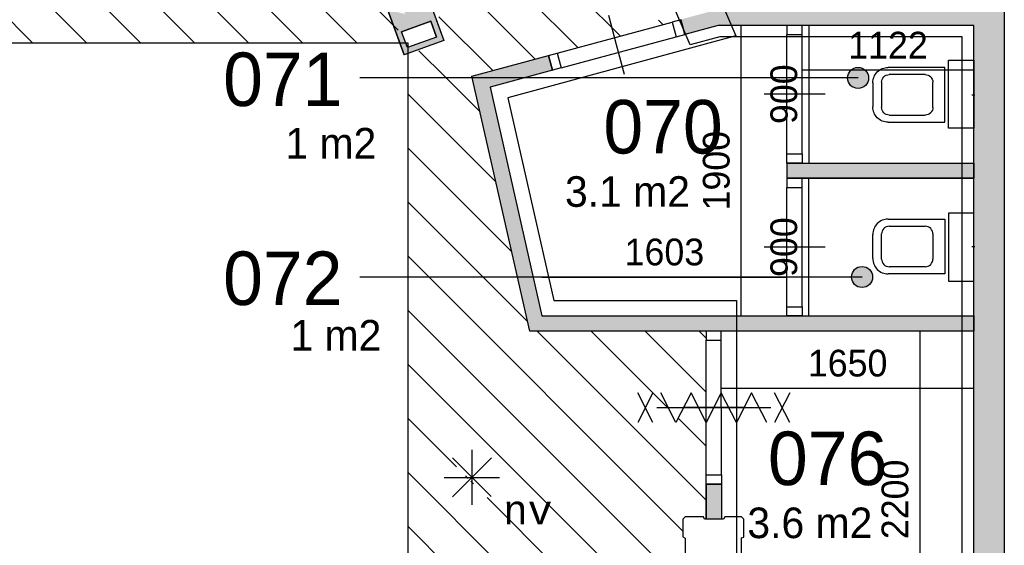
# Model space of a CAD drawing. Extents: x -1826 to 147704, y -44576 to 60962.
# Tile 28 of 75: x 125749 to 132190, y -10851 to -7414. Entities that reach past the tile are written whole.
import ezdxf
from ezdxf.enums import TextEntityAlignment as Align

# ---------------------------------------------------------------- set-up
doc = ezdxf.new("R2010")
doc.units = 0
doc.header["$MEASUREMENT"] = 0
doc.header["$PDMODE"] = 35
doc.header["$PDSIZE"] = -0.5
doc.layers.get('0').update_dxf_attribs({"linetype": 'CONTINUOUS'})
doc.layers.get('DEFPOINTS').update_dxf_attribs({"linetype": 'CONTINUOUS'})
for name, color, linetype in [('AA$1A---_ARCEER', 252, 'CONTINUOUS'), ('AL22----_BINNENWAND', 252, 'CONTINUOUS'), ('AL32----_BINNENKOZIJN', 252, 'CONTINUOUS'), ('AL74----_INRSANITAIR', 252, 'CONTINUOUS'), ('AM$1A---_MAATVOERING', 252, 'CONTINUOUS'), ('Betonpalen', 252, 'CONTINUOUS'), ('Brandweer', 252, 'CONTINUOUS'), ('LAYER01', 252, 'CONTINUOUS'), ('M2', 252, 'CONTINUOUS'), ('OMPARTIMENTERING', 252, 'CONTINUOUS')]:
    doc.layers.add(name, color=color, linetype=linetype)
doc.styles.add('B-01', font='b-gbp')
doc.styles.add('MONOTXT', font='MONOTXT')
doc.dimstyles.new('BBA_STAND', dxfattribs={"dimtxt": 175, "dimasz": 1, "dimexe": 1, "dimexo": 0.001, "dimgap": 75, "dimtad": 1, "dimdec": 0, "dimzin": 0, "dimdsep": 46, "dimtxsty": 'B-01', "dimblk": 'NONE', "dimblk1": 'PIJL1', "dimblk2": 'NONE', "dimcen": 1, "dimse1": 1, "dimse2": 1, "dimclrd": 256, "dimclre": 256, "dimclrt": 256, "dimadec": 4, "dimazin": 0, "dimtfac": 1, "dimtdec": 0, "dimtmove": 0, "dimatfit": 2, "dimldrblk": 'PIJL1', "dimfxl": 1, "dimtfillclr": 256, "dimtolj": 1, "dimtzin": 0, "dimarcsym": 0})
pattern_1 = [(315, (85188.27, 172733.54), (176.7767, 176.7767), [])]

# ---------------------------------------------------------------- blocks, each defined once
blk = doc.blocks.new('*D124')
at = {"layer": 'AM$1A---_MAATVOERING', "lineweight": -2, "transparency": 16777216}
blk.add_line((131990.2, -7742.6), (130868.2, -7742.6), dxfattribs=at)
at = {"layer": 'DEFPOINTS', "color": 0, "transparency": 16777216}
for p in [(130868.2, -7742.6), (130868.2, -8351), (131990.2, -8351)]:
    blk.add_point(p, dxfattribs=at)
at = {"layer": 'AM$1A---_MAATVOERING', "transparency": 16777216, "insert": (131429.2, -7580.1), "char_height": 175, "attachment_point": 5, "style": 'B-01'}
blk.add_mtext('\\A1;1122', dxfattribs=at)
blk = doc.blocks.new('_None')
blk = doc.blocks.new('PIJL1')
at = {"color": 1, "linetype": 'ByBlock'}
blk.add_line((0, 82.6), (0, -82.6), dxfattribs=at)
blk.add_solid([(-100, 16.7), (-100, -16.7), (0, 0)], dxfattribs=at)
blk = doc.blocks.new('*D125')
at = {"layer": 'AM$1A---_MAATVOERING', "lineweight": -2, "transparency": 16777216}
blk.add_line((130911.3, -7451), (130911.3, -8351), dxfattribs=at)
at = {"layer": 'DEFPOINTS', "color": 0, "transparency": 16777216}
for p in [(130931.3, -7451), (130911.3, -8351), (130931.3, -8351)]:
    blk.add_point(p, dxfattribs=at)
at = {"layer": 'AM$1A---_MAATVOERING', "transparency": 16777216, "insert": (130748.8, -7901), "char_height": 175, "attachment_point": 5, "rotation": 90, "style": 'B-01'}
blk.add_mtext('\\A1;900', dxfattribs=at)
blk = doc.blocks.new('*D126')
at = {"layer": 'AM$1A---_MAATVOERING', "lineweight": -2, "transparency": 16777216}
blk.add_line((130911.3, -9351), (130911.3, -8451), dxfattribs=at)
at = {"layer": 'DEFPOINTS', "color": 0, "transparency": 16777216}
for p in [(130868.2, -8451), (130911.3, -8451), (130868.2, -9351)]:
    blk.add_point(p, dxfattribs=at)
at = {"layer": 'AM$1A---_MAATVOERING', "transparency": 16777216, "insert": (130748.8, -8901), "char_height": 175, "attachment_point": 5, "rotation": 90, "style": 'B-01'}
blk.add_mtext('\\A1;900', dxfattribs=at)
blk = doc.blocks.new('*D127')
at = {"layer": 'AM$1A---_MAATVOERING', "lineweight": -2, "transparency": 16777216}
blk.add_line((131638.3, -9451), (131638.3, -11651), dxfattribs=at)
at = {"layer": 'DEFPOINTS', "color": 0, "transparency": 16777216}
for p in [(131990.2, -9451), (131638.3, -11651), (131990.2, -11651)]:
    blk.add_point(p, dxfattribs=at)
at = {"layer": 'AM$1A---_MAATVOERING', "transparency": 16777216, "insert": (131475.8, -10551), "char_height": 175, "attachment_point": 5, "rotation": 90, "style": 'B-01'}
blk.add_mtext('\\A1;2200', dxfattribs=at)
blk = doc.blocks.new('*D128')
at = {"layer": 'AM$1A---_MAATVOERING', "lineweight": -2, "transparency": 16777216}
blk.add_line((130340, -9823.5), (131990.2, -9823.5), dxfattribs=at)
at = {"layer": 'DEFPOINTS', "color": 0, "transparency": 16777216}
for p in [(130340, -9660.5), (131990.2, -9664), (131990.2, -9823.5)]:
    blk.add_point(p, dxfattribs=at)
at = {"layer": 'AM$1A---_MAATVOERING', "transparency": 16777216, "insert": (131165.1, -9661), "char_height": 175, "attachment_point": 5, "style": 'B-01'}
blk.add_mtext('\\A1;1650', dxfattribs=at)
blk = doc.blocks.new('*D131')
at = {"layer": 'AM$1A---_MAATVOERING', "lineweight": -2, "transparency": 16777216}
blk.add_line((130469.3, -9351), (130469.3, -7451), dxfattribs=at)
at = {"layer": 'DEFPOINTS', "color": 0, "transparency": 16777216}
for p in [(130469.3, -7451), (130768.2, -7451), (130768.2, -9351)]:
    blk.add_point(p, dxfattribs=at)
at = {"layer": 'AM$1A---_MAATVOERING', "transparency": 16777216, "insert": (130306.8, -8401), "char_height": 175, "attachment_point": 5, "rotation": 90, "style": 'B-01'}
blk.add_mtext('\\A1;1900', dxfattribs=at)
blk = doc.blocks.new('*D132')
at = {"layer": 'AM$1A---_MAATVOERING', "lineweight": -2, "transparency": 16777216}
blk.add_line((129165.1, -9096.5), (130768.2, -9096.5), dxfattribs=at)
at = {"layer": 'DEFPOINTS', "color": 0, "transparency": 16777216}
for p in [(130768.2, -9096.5), (129165.1, -9351), (130768.2, -9351)]:
    blk.add_point(p, dxfattribs=at)
at = {"layer": 'AM$1A---_MAATVOERING', "transparency": 16777216, "insert": (129966.6, -8934), "char_height": 175, "attachment_point": 5, "style": 'B-01'}
blk.add_mtext('\\A1;1603', dxfattribs=at)

msp = doc.modelspace()

# ---------------------------------------------------------------- hatches: boundary and pattern name
at = {"layer": 'AA$1A---_ARCEER'}
msp.add_hatch(color=256, dxfattribs=at).paths.add_polyline_path([(132089.6, -13662.7), (132089.6, -13838.7), (131713.6, -14215.2), (131627.6, -14184.2), (131593.6, -14278.2), (131800.6, -14353.2), (131834.6, -14259.2), (131817.3, -14253), (132189.6, -13880.2), (132189.6, -7349.7), (130304.6, -7349.7), (130074.3, -7412), (130100.6, -7508.7), (130268.9, -7463.2), (130318.3, -7449.7), (131989.6, -7449.7), (131989.6, -7714.7), (131989.6, -9349.7), (131990.1, -9349.7), (131990.1, -9449.7), (131989.6, -9449.7), (131989.6, -12649.7), (131990.1, -12649.7), (131990.1, -12749.7), (131989.6, -12749.7), (131989.6, -13662.7)])
h = msp.add_hatch(color=256, dxfattribs=at)
h.paths.add_polyline_path([(131989.6, -8449.7), (131989.6, -8349.7), (130767.6, -8349.7), (130767.6, -8449.7)], flags=17)
h.paths.add_polyline_path([(131989.6, -9449.7), (131989.6, -9349.7), (129164.5, -9349.7), (128825.9, -7853.9), (129233.5, -7743.5), (129209.3, -7653.6), (129207.5, -7647), (128707.2, -7782.5), (129084.6, -9449.7)])
h.paths.add_polyline_path([(130338.6, -10679.7), (130338.6, -10449.7), (130238.6, -10449.7), (130238.6, -10679.7)])
at = {"layer": 'Brandweer'}
h = msp.add_hatch(color=256, dxfattribs=at)
h.paths.add_polyline_path([(128334.4, -7027.7), (128073.7, -7122.5), (128263.5, -7644), (128524.2, -7549.1)])
h.paths.add_polyline_path([(128438.9, -7422.7), (128476.8, -7527), (128285.6, -7596.5), (128247.7, -7492.3)], flags=16)
h.paths.add_polyline_path([(128263.4, -7354.6), (128271.3, -7376.3), (128206.5, -7360.6), (128246, -7306.8), (128253.9, -7328.5), (128375.6, -7284.3), (128385, -7310.3)], flags=16)
h.paths.add_polyline_path([(128289.1, -7241), (128267.3, -7248.9), (128248.4, -7196.8), (128279.9, -7185.3), (128228.4, -7181.3), (128193.9, -7236.3), (128128.7, -7260), (128120.8, -7238.3), (128178.5, -7217.3), (128202.5, -7179), (128133, -7204.3), (128103, -7121.7), (128124.7, -7113.8), (128146.8, -7174.7), (128230.3, -7144.3), (128305.2, -7150.1), (128296, -7124.8), (128258.1, -7128.8), (128249.9, -7106.4), (128311.6, -7100), (128332.4, -7157.3), (128326.5, -7160), (128326.2, -7160.2), (128318.4, -7166.6), (128318, -7166.9), (128314.3, -7171.8), (128314, -7172.3), (128311.8, -7176.5), (128311.7, -7176.8), (128309.5, -7183.7), (128309.3, -7184.4), (128308.7, -7190.6), (128308.7, -7192.2), (128309, -7195.6), (128309.1, -7197.2), (128309.2, -7197.5), (128309.3, -7197.9), (128309.4, -7198.3), (128309.4, -7198.7), (128309.5, -7199.1), (128278, -7210.6)], flags=16)
h.paths.add_polyline_path([(128341.5, -7218.8), (128340.5, -7218.6), (128339.9, -7218.6), (128340.2, -7218.6), (128337.5, -7218), (128334.9, -7217.2), (128332.5, -7216.1), (128330, -7214.7), (128327.8, -7213.2), (128327.2, -7212.6), (128326.9, -7212.5), (128327.1, -7212.6), (128327, -7212.5), (128325.7, -7211.4), (128323.8, -7209.4), (128323.7, -7209.3), (128322.1, -7207.3), (128320.7, -7205), (128319.4, -7202.6), (128318.3, -7199.7), (128318.2, -7199.3), (128317.7, -7197.4), (128317.2, -7194.7), (128317.1, -7193.4), (128317.1, -7193.2), (128317, -7190.7), (128317.1, -7188.9), (128317.1, -7188.3), (128317.6, -7185.3), (128318.3, -7182.7), (128318.8, -7181.4), (128318.9, -7181.1), (128319.9, -7178.9), (128321.2, -7176.5), (128322.8, -7174.2), (128323.7, -7173.2), (128323.8, -7173), (128325.5, -7171.2), (128326.2, -7170.6), (128326.6, -7170.2), (128326.5, -7170.3), (128328.6, -7168.6), (128329.7, -7167.9), (128330, -7167.7), (128332.2, -7166.4), (128334.7, -7165.3), (128336.5, -7164.7), (128337, -7164.5), (128339.9, -7163.9), (128342.6, -7163.5), (128343.9, -7163.5), (128344.1, -7163.4), (128346.7, -7163.5), (128349.3, -7163.8), (128352, -7164.4), (128354.6, -7165.2), (128357.1, -7166.3), (128359.5, -7167.6), (128361.7, -7169.2), (128363.8, -7171), (128364.6, -7171.8), (128364.9, -7172), (128366.6, -7174), (128368.2, -7176.4), (128368.3, -7176.5), (128369.5, -7178.6), (128370.6, -7181.1), (128371.5, -7183.7), (128372.1, -7186.3), (128372.5, -7189.1), (128372.5, -7189.4), (128372.5, -7191.7), (128372.3, -7194.5), (128372.1, -7196.1), (128371.9, -7196.9), (128371.2, -7199.8), (128370.1, -7202.6), (128370.2, -7202.4), (128369.9, -7202.9), (128369.6, -7203.5), (128368.3, -7205.9), (128366.8, -7208.2), (128365.7, -7209.3), (128365.6, -7209.5), (128364, -7211.2), (128362, -7213), (128359.8, -7214.6), (128357.4, -7215.9), (128354.9, -7217), (128353.6, -7217.5), (128353.3, -7217.6), (128351, -7218.3), (128350.1, -7218.4), (128349.7, -7218.5), (128350, -7218.4), (128349.9, -7218.5), (128348.3, -7218.7), (128345.6, -7219), (128344.3, -7218.9), (128344, -7219)], flags=16)
at = {"layer": 'LAYER01'}
for points in [[(131233.7, -7725.8, 1), (131233.7, -7863.4, 1)], [(131259.7, -9027.7, 1), (131259.7, -9165.3, 1)]]:
    msp.add_hatch(color=256, dxfattribs=at).paths.add_polyline_path(points)
at = {"layer": 'OMPARTIMENTERING'}
h = msp.add_hatch(dxfattribs=at)
h.set_pattern_fill('ANSI31', color=256, scale=2000, angle=-90, style=0)
h.set_pattern_definition(pattern_1)
h.paths.add_polyline_path([(117433.2, -10475.5), (117140.8, -10543.4, -0.03024), (117379.2, -11937), (117329.2, -11942.5), (117342.2, -12061.5), (117391.8, -12057, -0.030216), (117445.9, -13468.6), (117745.5, -13475.4, -0.089822), (116890.2, -17666), (115915.2, -17276, 0.006367), (116015.4, -17015.9), (114290.8, -16325.9), (114290.8, -16466), (114290, -16466), (114290, -16939), (114337.8, -16845.6), (114387.3, -16942.3), (114290, -16942.3), (114289.9, -17802.3), (114337.8, -17708.7), (114387.3, -17805.5), (114289.9, -17805.5), (114289.8, -18717), (114337.8, -18623.3), (114387.3, -18720.1), (114289.8, -18720.1), (114289.8, -19555.4), (114337.8, -19461.5), (114387.3, -19558.2), (114289.8, -19558.2), (114289.7, -20818.6), (114503.5, -20818.6), (114503.5, -21118.6), (114289.7, -21118.6), (114289.6, -21200.5), (114997.2, -21200.5), (116505.2, -21200.5), (116565.2, -21200.5), (117524.4, -21200.5), (117584.2, -21200.5), (117679.1, -21268.9), (117679.6, -21268.7), (117698.4, -21325.5), (117984.5, -22189.7), (118003.2, -22246.4), (118279.3, -23080.4), (118279.6, -23080.3), (118298.4, -23137.1), (118298.4, -23137.1), (118595.8, -24036.2), (118614.6, -24093), (118884.9, -24910), (118884.7, -24910.1), (118903.5, -24966.8), (118903.6, -24966.8), (118903.5, -24966.4), (118903.4, -24966.5), (118903.4, -24966.5), (118903.5, -24966.4), (118903.6, -24966.8), (118903.5, -24966.8), (119201.3, -25865.4), (119220.1, -25922.1), (119503.3, -26777), (119524.2, -26840), (119532.9, -26866), (119690.3, -26866), (119690.3, -27001.1), (119696.2, -27016.5), (119738.2, -27000.5), (120204.1, -26819.2), (120185.3, -26771.3), (119909.1, -26878.7), (119807.6, -26617.8), (120329.5, -26414.8), (120431, -26675.7), (120185.3, -26771.3), (120204.1, -26819.2), (120670.2, -26638), (120712.2, -26621.5), (120730.1, -26668.1), (120734.2, -26666.5), (120741.2, -26685), (120816.5, -26655.8, 0.004141), (120824.8, -26677.4), (120842.9, -26717.9), (120895.2, -26694.5), (120894.6, -26693, -0.131052), (120777.7, -25980.9), (120735.2, -25977), (120753.2, -25852.5), (120794.9, -25860.4, -0.114227), (121048, -25281.8), (121014.2, -25256.5), (121093.2, -25159), (121125, -25187.3, -0.014671), (121181.4, -25127.5, -0.131407), (121807.6, -24765.7, -0.06576), (122171.2, -24717.7, -0.0254), (122313.2, -24724.9), (122318.2, -24682.5), (122442.3, -24700.5), (122434.2, -24742.6, -0.109208), (122989.4, -24981.6), (123014.2, -24947), (123113.2, -25025), (123085.3, -25057.3, -0.131256), (123492.4, -25654.4), (123533.7, -25640.3), (123502.2, -25558), (123531, -25547.3), (123567.2, -25639.5), (123618.2, -25619.5), (123589.5, -25544.8), (123589.2, -25545), (123575.2, -25507.5), (123668.2, -25471.5), (124143.2, -25286.5), (124236.2, -25250), (124290.9, -25228.9), (124028.5, -24435.5), (123871.1, -23031.2), (123410.8, -23162.5), (122008.6, -18925.4), (122302.2, -18860.4), (122463.8, -19348.7), (123802.7, -19088.4), (123525.6, -18459.4), (123800.2, -18338.5), (124001.6, -18793.5), (125755.7, -18276.8), (125222.3, -17549.9), (125464.2, -17372.5), (125758.5, -17773.5), (127393, -16870.9), (126711.4, -16273.6), (126909.2, -16048), (127283.3, -16375.8), (127748.1, -15966), (119790.2, -15966), (119790.2, -7566), (128261.2, -7566), (128075.6, -7129.7), (128332.5, -7020.5), (128551.7, -7535.9), (128290.2, -7647.1), (128290.2, -7794.6), (128667.7, -7794.6), (129208.1, -7648.2), (129208.1, -7648.2), (129266, -7632.5), (129972.8, -7441.4), (129972.8, -7417), (129672.8, -7417), (129672.8, -7117), (129936.4, -7117), (129431.8, -5943.8), (129070.7, -6142.2, -0.126272), (129143.9, -6123.4, -1), (129143.9, -6427.4, -0.77577), (129070.7, -6142.2), (128560.3, -6422.7), (128702.8, -6684.3), (128439.3, -6827.7), (128297.4, -6567.1), (128212.4, -6613.8), (128111.4, -6429.8), (128957.7, -5964.7), (127376.1, -4613.5), (127009.2, -4953), (126805.4, -4732.7), (127474.9, -4113.5), (125789.6, -3275.5), (125516.2, -3694), (125265, -3529.9), (125764.6, -2765.3), (123926, -2360.7), (123762.2, -2833), (123478.7, -2734.7), (123778.2, -1871.3), (121895.8, -1924.6), (121851.2, -2422.5), (121552.4, -2395.8), (121633.5, -1486.2), (119820.6, -1994.1), (119898.2, -2488), (119601.8, -2534.5), (119460.5, -1635.4), (117017.7, -2914.3), (117191.5, -3440.2), (116930.8, -3588), (116395.9, -1970.5), (116775, -1845.2), (115203.4, 2901.4), (114824.1, 2775.8), (114569.6, 3544.1), (114570.3, 3544.4), (114551.5, 3601), (114428.5, 3971.3), (114475.8, 3987), (114570.6, 4018.5), (114201.1, 5134), (114148.3, 5134), (114143.3, 5149), (114032.8, 5149), (114024.8, 5134), (113890.8, 5134), (113890.8, 5234), (112890.7, 5234), (112890.7, 5334), (109490.7, 5334), (109490.7, 5234), (108690.7, 5234), (108690.7, 4484), (108710.7, 4484), (108710.7, 4404), (108690.7, 4404), (108690.7, 2674), (108710.7, 2674), (108710.7, 2594), (108690.7, 2594), (108690.7, 864), (108710.7, 864), (108710.7, 784), (108690.7, 784), (108690.7, 119), (108756.8, 119), (108764.8, 134), (108890.8, 134), (108890.8, 2), (108875.8, -3), (108875.8, -128), (108890.8, -136), (108890.8, -266), (108762.8, -266), (108757.8, -251), (108690.7, -251), (108690.7, -915.6), (108710.7, -915.6), (108710.7, -995.6), (108690.7, -995.6), (108690.7, -2725.7), (108710.7, -2725.7), (108710.7, -2805.7), (108690.7, -2805.7), (108690.7, -4535.9), (108710.7, -4535.9), (108710.7, -4615.9), (108690.7, -4615.9), (108690.7, -5281), (108756.8, -5281), (108764.8, -5266), (108890.8, -5266), (108890.8, -5415.5), (112413.3, -5415.5), (112413.3, -5515.5), (113540.7, -5515.5, 0.006443), (113339.9, -5317.2), (114054, -4574.7), (113975.5, -4574.7), (113975.5, -4174.7), (114175.5, -4174.7), (114175.5, -4574.7), (114081.7, -4574.7, -0.078612), (116340.2, -7568.6, -0.123967), (116474.8, -7828.9, -0.058844)])
h = msp.add_hatch(dxfattribs=at)
h.set_pattern_fill('ANSI31', color=256, scale=2000, angle=-90, style=0)
h.set_pattern_definition(pattern_1)
h.paths.add_polyline_path([(130240.2, -11546.5), (130240.2, -11051), (130232.3, -11051), (130224.3, -11066), (130105.3, -11066), (130090.3, -11051), (130090.3, -10934), (130105.3, -10929), (130105.3, -10804), (130090.3, -10796), (130090.3, -10681), (130105.3, -10666), (130226.3, -10666), (130231.3, -10681), (130239.2, -10681), (130239.2, -10451), (130239.2, -10391), (130239.2, -10046.5), (130190.3, -9951), (130091.3, -9951), (130041.8, -10047.7), (129992.3, -9951), (130091.3, -9951), (130140.8, -9854.2), (130190.3, -9951), (130239.2, -9951), (130239.2, -9510.7), (130239.2, -9451), (129085.2, -9451), (129005, -9096.5), (128290.2, -9096.5), (128290.2, -12043.6), (128896.8, -12043.6), (129026.2, -11545.5), (129044.2, -10896), (129144.2, -10899), (129126.2, -11545.5)])
h.paths.add_polyline_path([(128807.1, -10607.2), (128607.1, -10607.2), (128607.1, -10207.2), (128807.1, -10207.2)], flags=16)
h.paths.add_polyline_path([(128707.1, -10449.7, -1), (128707.1, -10364.7, -1)], flags=0)
h.paths.add_polyline_path([(128707.1, -10432.2, -1), (128707.1, -10382.2, -1)], flags=0)
h.paths.add_polyline_path([(129005, -9096.5), (128710.3, -7794.6), (128290.2, -7794.6), (128290.2, -9096.5)])
h.paths.add_polyline_path([(129353, -14966.2), (129638.8, -14320.1), (129605.8, -14306), (129522.4, -14375.8), (129514.7, -14267.4), (129605.8, -14306), (129668, -14254), (129925.2, -13672.4), (129775.2, -13618), (129775.3, -13617.6), (129719.5, -13597.2), (128986.4, -13330), (128930.1, -13309.4), (128599.2, -13189.4), (128599.2, -13189.5), (128599.3, -13189.5), (128599.3, -13189.5), (128599.2, -13189.5), (128896.8, -12043.6), (128290.2, -12043.6), (128290.2, -14384.1)])
h.paths.add_polyline_path([(128895.2, -14954.2), (128290.2, -14622.2), (128290.2, -15487.9)])
h.paths.add_polyline_path([(128847.1, -9952.2), (128847.1, -10162.2), (129117.1, -10162.2), (129117.1, -9952.2)], flags=24)

# ---------------------------------------------------------------- linework, layer by layer
at = {"layer": 'AL22----_BINNENWAND'}
for p, q in [((130768.2, -8351), (130768.2, -8451)), ((130339.2, -10681), (130239.2, -10681))]:
    msp.add_line(p, q, dxfattribs=at)
for points in [[(132190.2, -7351), (132190.2, -13881.5)], [(130074.2, -7413.5), (130101.2, -7510)], [(130101.3, -7510.2), (130075, -7413.7)], [(131990.2, -7451), (130319.2, -7451), (130101.2, -7510)], [(130318.9, -7451), (130101.3, -7510.2)], [(131990.2, -7716), (131990.2, -7451)], [(128707.8, -7783.7), (129208.1, -7648.2)], [(129208.1, -7648.2), (129234.2, -7744.7)], [(129208.2, -7648.5), (129234.2, -7745)], [(131990.2, -13664), (131990.2, -7716)], [(129085.2, -9451), (128707.8, -7783.7)], [(129234.2, -7744.7), (128826.5, -7855.2)], [(128826.5, -7855.2), (129165.1, -9351)], [(130768.2, -8351), (131990.2, -8351)], [(130768.2, -8351), (131990.2, -8351)], [(131990.2, -8451), (131990.2, -8351)], [(131990.2, -8351), (131990.2, -8451)], [(130768.2, -8451), (131990.2, -8451)], [(131990.2, -8451), (130768.2, -8451)], [(129165.1, -9351), (131990.7, -9351)], [(131990.2, -9451), (131990.2, -9351)], [(131990.7, -9351), (131990.7, -9451)], [(131990.7, -9451), (129085.2, -9451)], [(130239.2, -10451), (130239.2, -10681)], [(130239.2, -10681), (130239.2, -10451)], [(130239.2, -10451), (130339.2, -10451)], [(130239.2, -10451), (130339.2, -10451)], [(130339.2, -10451), (130339.2, -10681)], [(130339.2, -10451), (130339.2, -10681)]]:
    msp.add_lwpolyline(points, dxfattribs=at)
at = {"layer": 'AL22----_BINNENWAND', "ltscale": 1000}
msp.add_lwpolyline([(119790.2, -15966), (128290.2, -15966), (128290.2, -7566), (119790.2, -7566)], close=True, dxfattribs=at)
at = {"layer": 'AL32----_BINNENKOZIJN'}
for points in [[(129706.2, -7772), (129654.2, -7579), (129602.2, -7386)], [(129266, -7632.5), (130017.4, -7429.3)], [(129292.1, -7729.1), (130043.5, -7525.6)], [(130768.2, -8291), (130768.2, -7510.7)], [(130868.2, -8291), (130867.9, -7510.7)], [(131018.2, -7901), (130818.2, -7901), (130618.2, -7901)], [(130768.2, -9291), (130768.2, -8510.7)], [(130868.2, -9291), (130867.9, -8510.7)], [(131018.2, -8901), (130818.2, -8901), (130618.2, -8901)], [(130239.2, -10391), (130239.2, -9510.7)], [(130339.2, -10391), (130338.9, -9510.7)], [(130489.2, -9951), (130289.2, -9951), (130089.2, -9951)]]:
    msp.add_lwpolyline(points, dxfattribs=at)
for points in [[(130075.1, -7413.7), (130017.4, -7429.3), (130043.5, -7525.6), (130101.2, -7510)], [(130768.2, -7451), (130768.2, -7510.7), (130867.9, -7510.7), (130867.9, -7451)], [(129208.1, -7648.2), (129266, -7632.5), (129292.1, -7729.1), (129234.2, -7744.7)], [(130768.2, -8351), (130768.2, -8291), (130868.2, -8291), (130868.2, -8351)], [(130768.2, -8451), (130768.2, -8510.7), (130867.9, -8510.7), (130867.9, -8451)], [(130768.2, -9351), (130768.2, -9291), (130868.2, -9291), (130868.2, -9351)], [(130239.2, -9451), (130239.2, -9510.7), (130338.9, -9510.7), (130338.9, -9451)], [(130239.2, -10451), (130239.2, -10391), (130339.2, -10391), (130339.2, -10451)]]:
    msp.add_lwpolyline(points, close=True, dxfattribs=at)
at = {"layer": 'AL74----_INRSANITAIR'}
for points in [[(131330.2, -7826, -0.414214), (131430.2, -7726)], [(131387.2, -7823, -0.414214), (131437.2, -7773)], [(131673.2, -7773, -0.414213), (131723.2, -7823)], [(131430.2, -8084, -0.414214), (131330.2, -7984)], [(131437.2, -8037, -0.414214), (131387.2, -7987)], [(131723.2, -7987, -0.414214), (131673.2, -8037)], [(131430.2, -8718, 0.414214), (131330.2, -8818)], [(131437.2, -8765, 0.414214), (131387.2, -8815)], [(131723.2, -8815, 0.414214), (131673.2, -8765)], [(131330.2, -8976, 0.414214), (131430.2, -9076)], [(131387.2, -8979, 0.414214), (131437.2, -9029)], [(131673.2, -9029, 0.414213), (131723.2, -8979)]]:
    msp.add_lwpolyline(points, format="xyb", dxfattribs=at)
for points in [[(131800.2, -8084), (131800.2, -7726), (131430.2, -7726)], [(131673.2, -7773), (131437.2, -7773)], [(131330.2, -7826), (131330.2, -7984)], [(131387.2, -7823), (131387.2, -7987)], [(131723.2, -7987), (131723.2, -7823)], [(131977.2, -7905), (131997.2, -7905)], [(131437.2, -8037), (131673.2, -8037)], [(131430.2, -8084), (131800.2, -8084)], [(131800.2, -8718), (131800.2, -9076), (131430.2, -9076)], [(131430.2, -8718), (131800.2, -8718)], [(131330.2, -8976), (131330.2, -8818)], [(131387.2, -8979), (131387.2, -8815)], [(131437.2, -8765), (131673.2, -8765)], [(131723.2, -8815), (131723.2, -8979)], [(131977.2, -8897), (131997.2, -8897)], [(131673.2, -9029), (131437.2, -9029)]]:
    msp.add_lwpolyline(points, dxfattribs=at)
for points in [[(131825.2, -8123), (131825.2, -7679), (131990.2, -7679), (131990.2, -8123)], [(131825.2, -8679), (131825.2, -9123), (131990.2, -9123), (131990.2, -8679)]]:
    msp.add_lwpolyline(points, close=True, dxfattribs=at)
at = {"layer": 'Betonpalen'}
for points in [[(130102, -10666), (130087, -10681), (130087, -10796), (130102, -10804), (130102, -10929)], [(130472, -10928), (130472, -10803), (130487, -10798), (130487, -10681), (130472, -10666), (130361, -10666), (130353, -10681), (130228, -10681), (130223, -10666), (130102, -10666)]]:
    msp.add_lwpolyline(points, dxfattribs=at)
at = {"layer": 'Brandweer'}
for p, q in [((128334.4, -7027.7, 2600), (128524.2, -7549.1, 2600)), ((128073.7, -7122.5, 2600), (128263.5, -7644, 2600)), ((128438.9, -7422.7, 2600), (128247.7, -7492.3, 2600)), ((128476.8, -7527, 2600), (128438.9, -7422.7, 2600)), ((128285.6, -7596.5, 2600), (128247.7, -7492.3, 2600)), ((128476.8, -7527, 2600), (128285.6, -7596.5, 2600)), ((128524.2, -7549.1, 2600), (128263.5, -7644, 2600)), ((128707.1, -10226, 2600), (128707.1, -10585.9, 2600)), ((128579.9, -10278.7, 2600), (128834.4, -10533.2, 2600)), ((128579.9, -10534.5, 2600), (128835.6, -10278.7, 2600)), ((128526.3, -10406.8, 2600), (128888, -10406.8, 2600))]:
    msp.add_line(p, q, dxfattribs=at)
at = {"layer": 'Brandweer', "elevation": 2600}
for points in [[(128073.7, -7122.5), (128334.4, -7027.7), (128524.2, -7549.1), (128263.5, -7644), (128073.7, -7122.5)], [(128247.7, -7492.3), (128438.9, -7422.7), (128476.8, -7527), (128285.6, -7596.5), (128247.7, -7492.3)]]:
    msp.add_lwpolyline(points, dxfattribs=at)
at = {"layer": 'Brandweer'}
for points in [[(129891.8, -9854.2), (129791.8, -10047.7)], [(129891.8, -10047.7), (129791.8, -9854.2)], [(130635.8, -10047.7), (130536.8, -9854.2), (130437.8, -10047.7), (130338.8, -9854.2), (130239.8, -10047.7), (130140.8, -9854.2), (130041.8, -10047.7), (129942.8, -9854.2)], [(130786.8, -9854.2), (130686.8, -10047.7)], [(130786.8, -10047.7), (130686.8, -9854.2)], [(129916.8, -9951), (130661.8, -9951)], [(129916.8, -9951), (130661.8, -9951)], [(130089.3, -9951), (130289.3, -9951), (130489.3, -9951)]]:
    msp.add_lwpolyline(points, dxfattribs=at)
at = {"layer": 'LAYER01'}
for p, q in [((131233.7, -7794.6), (127974.9, -7794.6)), ((131259.7, -9096.5), (127974.9, -9096.5))]:
    msp.add_line(p, q, dxfattribs=at)
for centre in [(131233.7, -7794.6), (131259.7, -9096.5)]:
    msp.add_circle(centre, 68.8, dxfattribs=at)
at = {"layer": 'OMPARTIMENTERING', "ltscale": 800}
for p, q in [((130134.9, -7578.5), (129318.7, -5680.7)), ((130329.1, -7526), (130134.9, -7578.5)), ((131915.2, -7526), (130329.1, -7526)), ((131915.2, -13909.1), (131915.2, -7526))]:
    msp.add_line(p, q, dxfattribs=at)
msp.add_lwpolyline([(129734.6, -5891.5), (130434.7, -7519.5), (128942.1, -7923.9), (129242.5, -9251), (130439.2, -9251), (130439.2, -11751), (129179.9, -11751), (128838.4, -13064.9), (130887.4, -13809.3), (130784.7, -14090.7), (130139.8, -13856.7), (129586.8, -15105.4)], dxfattribs=at)

# ---------------------------------------------------------------- texts
at = {"layer": 'Brandweer', "style": 'MONOTXT'}
msp.add_text('nv', height=185.94, rotation=360, dxfattribs=at).set_placement((129072.7, -10622.3, 2600), align=Align.MIDDLE)
at = {"layer": 'LAYER01', "style": 'B-01'}
for s, p in [('071', (127079.8, -7978.5)), ('070', (129567.3, -8288.7)), ('072', (127079.8, -9279.9)), ('076', (130643.9, -10457.5))]:
    msp.add_text(s, height=350, rotation=0, dxfattribs=at).set_placement(p)
at = {"layer": 'M2', "char_height": 200, "width": 1805, "attachment_point": 1, "rotation": 360, "style": 'B-01'}
for s, insert in [('1 m2', (127487.3, -8121.5)), ('3.1 m2', (129316.3, -8437.5)), ('1 m2', (127520.3, -9377.5)), ('3.6 m2', (130509.3, -10604.5))]:
    msp.add_mtext(s, dxfattribs=dict(at, insert=insert))

# ---------------------------------------------------------------- dimensions: what is measured, and where the dimension line sits
at = {"layer": 'AM$1A---_MAATVOERING'}
for base, p1, p2, angle, picture, middle in [((130469.3, -7451), (130768.2, -9351), (130768.2, -7451), 270, '*D131', (130306.8, -8401)), ((130911.3, -8351), (130931.3, -7451), (130931.3, -8351), 270, '*D125', (130748.8, -7901)), ((130868.2, -7742.6), (131990.2, -8351), (130868.2, -8351), 360, '*D124', (131429.2, -7580.1)), ((130911.3, -8451), (130868.2, -9351), (130868.2, -8451), 270, '*D126', (130748.8, -8901)), ((130768.2, -9096.5), (129165.1, -9351), (130768.2, -9351), 360, '*D132', (129966.6, -8934)), ((131638.3, -11651), (131990.2, -9451), (131990.2, -11651), 270, '*D127', (131475.8, -10551)), ((131990.2, -9823.5), (130340, -9660.5), (131990.2, -9664), 360, '*D128', (131165.1, -9661))]:
    dim = msp.add_linear_dim(base=base, p1=p1, p2=p2, angle=angle, dimstyle='BBA_STAND', dxfattribs=at)
    dim.commit()
    dim.dimension.update_dxf_attribs({"geometry": picture, "text_midpoint": middle})

doc.saveas('drawing.dxf')
